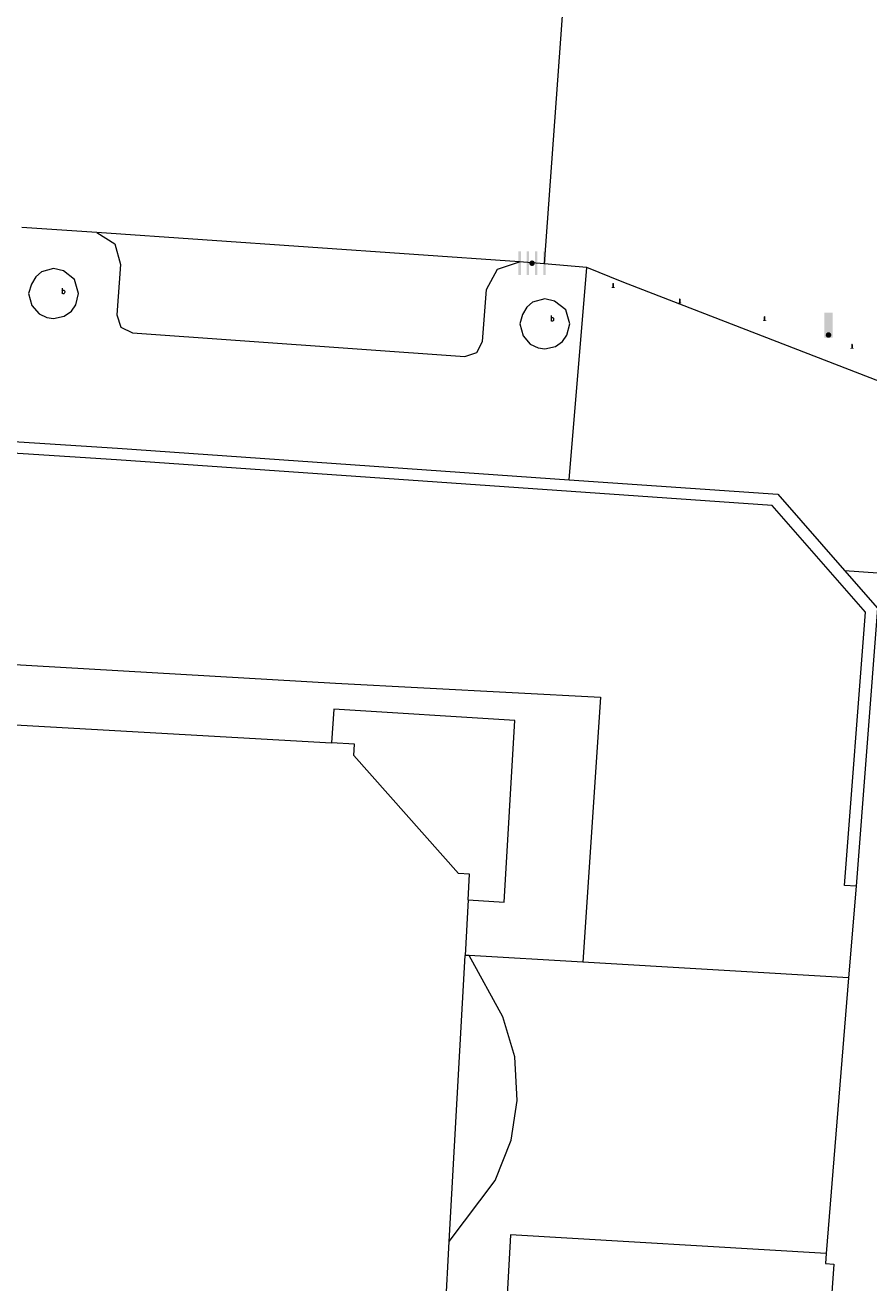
# Model space of a CAD drawing. Header units: metres. Extents: x 197457 to 198138, y 353986 to 354984.
# Tile 157 of 217: x 198009 to 198024, y 354412 to 354435. Entities that reach past the tile are written whole.
import ezdxf

# ---------------------------------------------------------------- set-up
doc = ezdxf.new("R2010")
doc.units = ezdxf.units.M
doc.header["$MEASUREMENT"] = 0
for name, color, linetype, lineweight, true_color in [('afsluitpaal', 7, 'Continuous', 0, 0xde7233), ('kolk', 7, 'Continuous', 0, 0x104b6e), ('verkeersbordpaal', 7, 'Continuous', 0, 0x104b6e)]:
    doc.layers.add(name, color=color, linetype=linetype, lineweight=lineweight, true_color=true_color)
for name, color, linetype, lineweight in [('Grens gebouw op maaiveld onder overbouw', 1, 'Continuous', 13), ('grens individueel parkeervak', 7, 'Continuous', 0), ('Grens maaiveld', 253, 'Continuous', 0), ('grens WOZ object', 7, 'Continuous', 0), ('hoofdgebouw', 1, 'Continuous', 0), ('kant muur', 30, 'Continuous', 0), ('kant verharding', 7, 'Continuous', 0), ('overbouw', 1, 'Continuous', 13), ('raster geen IMGeo', 7, 'Continuous', 0), ('vlakafsluiter', 1, 'Continuous', 0), ('weginrichtingselement', 7, 'Continuous', 0)]:
    doc.layers.add(name, color=color, linetype=linetype, lineweight=lineweight)
doc.styles.add('Style-STANDARD', font='STANDARD.shx')

# ---------------------------------------------------------------- blocks, each defined once
blk = doc.blocks.new('kolk')
at = {"layer": 'kolk', "linetype": 'Continuous', "lineweight": 0, "true_color": 0xbd2877}
for points in [[(-0.489, -0.425), (-0.489, 0), (-0.489, 0.425), (-0.404, 0.425), (-0.404, 0), (-0.404, -0.425)], [(-0.191, -0.425), (-0.191, 0), (-0.191, 0.425), (-0.106, 0.425), (-0.106, 0), (-0.106, -0.425)], [(0.106, -0.425), (0.106, 0), (0.106, 0.425), (0.191, 0.425), (0.191, 0), (0.191, -0.425)], [(0.404, -0.425), (0.404, 0), (0.404, 0.425), (0.489, 0.425), (0.489, 0), (0.489, -0.425)]]:
    blk.add_hatch(color=232, dxfattribs=at).paths.add_polyline_path(points)
at = {"layer": 'kolk', "linetype": 'Continuous', "lineweight": 0, "true_color": 0x681648}
blk.add_hatch(color=219, dxfattribs=at).paths.add_polyline_path([(0.1, 0, 1), (-0.1, 0, 1)])
blk = doc.blocks.new('afsluitpaal')
at = {"layer": 'afsluitpaal', "linetype": 'Continuous', "lineweight": 0, "true_color": 0xbd2877}
blk.add_hatch(color=232, dxfattribs=at).paths.add_polyline_path([(0.15, 0.65, 1), (-0.15, 0.65), (-0.15, 0.05), (-0.3, 0.05), (-0.3, -0.1), (0, -0.1, -0.414214), (-0.1, 0, -1), (0.1, 0, -0.414214), (0, -0.1), (0.3, -0.1), (0.3, 0.05), (0.15, 0.05)])
at = {"layer": 'afsluitpaal', "linetype": 'Continuous', "lineweight": 0, "true_color": 0x681648}
blk.add_hatch(color=219, dxfattribs=at).paths.add_polyline_path([(0.1, 0, 1), (-0.1, 0, 1)])
blk = doc.blocks.new('paal')
at = {"layer": 'verkeersbordpaal', "linetype": 'Continuous', "lineweight": 0, "true_color": 0xbd2877}
blk.add_hatch(color=232, dxfattribs=at).paths.add_polyline_path([(0.15, 0.8), (-0.15, 0.8), (-0.15, -0.1), (0, -0.1, -0.414214), (-0.1, 0, -1), (0.1, 0, -0.414214), (0, -0.1), (0.15, -0.1)])
at = {"layer": 'verkeersbordpaal', "linetype": 'Continuous', "lineweight": 0, "true_color": 0x681648}
blk.add_hatch(color=219, dxfattribs=at).paths.add_polyline_path([(-0.1, 0, 1), (0.1, 0, 1)])

msp = doc.modelspace()

# ---------------------------------------------------------------- linework, layer by layer
at = {"layer": 'Grens gebouw op maaiveld onder overbouw', "linetype": 'Continuous', "lineweight": 13, "flags": 128}
msp.add_lwpolyline([(198017.22, 354419.293), (198017.246, 354419.759), (198017.046, 354419.77), (198015.161, 354421.891), (198015.173, 354422.097), (198014.762, 354422.122)], dxfattribs=at)
at = {"layer": 'grens individueel parkeervak', "linetype": 'Continuous', "lineweight": 0}
msp.add_line((198018.142, 354430.78), (198010.536, 354431.31), dxfattribs=at)
at = {"layer": 'grens individueel parkeervak', "linetype": 'Continuous', "lineweight": 0, "flags": 128}
msp.add_lwpolyline([(198010.536, 354431.31), (198010.86, 354431.105), (198010.964, 354430.735), (198010.897, 354429.826), (198010.97, 354429.607), (198011.175, 354429.5), (198017.163, 354429.076), (198017.376, 354429.149), (198017.477, 354429.349), (198017.55, 354430.284), (198017.747, 354430.65), (198018.142, 354430.78)], dxfattribs=at)
at = {"layer": 'Grens maaiveld', "linetype": 'Continuous', "lineweight": 0}
for p, q in [((198018.946, 354435.68), (198018.588, 354430.743)), ((198005.596, 354423.737), (198014.831, 354423.195))]:
    msp.add_line(p, q, dxfattribs=at)
at = {"layer": 'Grens maaiveld', "linetype": 'Continuous', "lineweight": 0, "flags": 128}
for points in [[(197972.222, 354429.62), (197985.681, 354428.955), (197999.135, 354428.182), (198010.905, 354427.424), (198019.036, 354426.859)], [(198024.203, 354419.539), (198023.994, 354419.555), (198024.375, 354424.472), (198022.694, 354426.395), (198010.891, 354427.214), (197999.122, 354427.972), (197985.777, 354428.74), (197972.426, 354429.401)], [(198019.036, 354426.859), (198022.795, 354426.598), (198023.997, 354425.224)], [(198023.997, 354425.224), (198024.591, 354424.544), (198024.203, 354419.539)]]:
    msp.add_lwpolyline(points, dxfattribs=at)
at = {"layer": 'grens WOZ object', "linetype": 'Continuous', "lineweight": 0}
for p in [(198016.879, 354413.142), (198017.237, 354418.291)]:
    msp.add_line(p, (198017.165, 354418.295), dxfattribs=at)
at = {"layer": 'grens WOZ object', "linetype": 'Continuous', "lineweight": 0, "flags": 128}
msp.add_lwpolyline([(198016.879, 354413.142), (198017.708, 354414.242), (198017.994, 354414.969), (198018.101, 354415.686), (198018.059, 354416.471), (198017.846, 354417.189), (198017.237, 354418.291)], dxfattribs=at)
at = {"layer": 'hoofdgebouw', "linetype": 'Continuous', "lineweight": 0}
for p, q in [((198006.131, 354422.611), (198014.762, 354422.122)), ((198017.22, 354419.293), (198017.165, 354418.295)), ((198016.744, 354410.695), (198016.879, 354413.142))]:
    msp.add_line(p, q, dxfattribs=at)
at = {"layer": 'kant muur', "linetype": 'Continuous', "lineweight": 0, "flags": 128}
for points in [[(197972.222, 354429.62), (197985.681, 354428.955), (197999.135, 354428.182), (198010.905, 354427.424), (198019.036, 354426.859)], [(198024.203, 354419.539), (198023.994, 354419.555), (198024.375, 354424.472), (198022.694, 354426.395), (198010.891, 354427.214), (197999.122, 354427.972), (197985.777, 354428.74), (197972.426, 354429.401)], [(198019.036, 354426.859), (198022.795, 354426.598), (198023.997, 354425.224)], [(198023.997, 354425.224), (198024.591, 354424.544), (198024.203, 354419.539)]]:
    msp.add_lwpolyline(points, dxfattribs=at)
at = {"layer": 'kant verharding', "linetype": 'Continuous', "lineweight": 0}
for p, q in [((198010.536, 354431.31), (198009.183, 354431.4)), ((198018.588, 354430.743), (198018.142, 354430.78)), ((198019.358, 354430.678), (198018.588, 354430.743)), ((198019.994, 354430.422), (198019.358, 354430.678)), ((198026.377, 354427.949), (198019.994, 354430.422)), ((198024.203, 354419.539), (198024.07, 354417.89)), ((198017.237, 354418.291), (198017.165, 354418.295)), ((198019.284, 354418.171), (198017.237, 354418.291)), ((198024.07, 354417.89), (198019.284, 354418.171)), ((198024.07, 354417.89), (198023.668, 354412.926))]:
    msp.add_line(p, q, dxfattribs=at)
at = {"layer": 'kant verharding', "linetype": 'Continuous', "lineweight": 0, "flags": 128}
for points in [[(198009.306, 354430.208), (198009.367, 354429.993), (198009.494, 354429.846), (198009.636, 354429.777), (198009.756, 354429.758), (198009.949, 354429.802), (198010.077, 354429.89), (198010.155, 354430.008), (198010.206, 354430.208), (198010.134, 354430.463), (198009.933, 354430.617), (198009.756, 354430.658), (198009.538, 354430.6), (198009.435, 354430.512), (198009.357, 354430.38), (198009.306, 354430.208)], [(198018.148, 354429.663), (198018.209, 354429.448), (198018.336, 354429.301), (198018.478, 354429.232), (198018.598, 354429.213), (198018.791, 354429.257), (198018.919, 354429.345), (198018.997, 354429.463), (198019.048, 354429.663), (198018.976, 354429.918), (198018.775, 354430.072), (198018.598, 354430.113), (198018.38, 354430.055), (198018.277, 354429.967), (198018.199, 354429.835), (198018.148, 354429.663)], [(198023.668, 354412.926), (198017.985, 354413.267), (198017.801, 354410.017)], [(198023.668, 354412.926), (198023.654, 354412.751), (198023.803, 354412.738), (198022.376, 354392.461)]]:
    msp.add_lwpolyline(points, dxfattribs=at)
at = {"layer": 'overbouw', "linetype": 'Continuous', "lineweight": 13}
msp.add_line((198014.801, 354422.729), (198014.762, 354422.122), dxfattribs=at)
at = {"layer": 'overbouw', "linetype": 'Continuous', "lineweight": 13, "flags": 128}
msp.add_lwpolyline([(198017.22, 354419.293), (198017.87, 354419.256), (198018.062, 354422.521), (198014.801, 354422.729)], dxfattribs=at)
at = {"layer": 'raster geen IMGeo', "linetype": 'Continuous', "lineweight": 0}
msp.add_line((198005.596, 354423.737), (198014.831, 354423.195), dxfattribs=at)
at = {"layer": 'vlakafsluiter', "linetype": 'Continuous', "lineweight": 0}
for p, q in [((198019.036, 354426.859), (198019.358, 354430.678)), ((198023.997, 354425.224), (198026.806, 354425.026))]:
    msp.add_line(p, q, dxfattribs=at)
at = {"layer": 'vlakafsluiter', "linetype": 'Continuous', "lineweight": 0, "flags": 128}
msp.add_lwpolyline([(198014.831, 354423.195), (198019.601, 354422.946), (198019.284, 354418.171)], dxfattribs=at)

# ---------------------------------------------------------------- block references
at = {"layer": 'afsluitpaal', "linetype": 'Continuous', "lineweight": 0, "xscale": 0.1, "yscale": 0.1, "zscale": 0.1}
for p in [(198019.831, 354430.321), (198021.03, 354430.041), (198022.556, 354429.724), (198024.131, 354429.226)]:
    msp.add_blockref('afsluitpaal', p, dxfattribs=at)
at = {"layer": 'kolk', "linetype": 'Continuous', "lineweight": 0, "xscale": 0.5, "yscale": 0.5}
msp.add_blockref('kolk', (198018.371, 354430.756), dxfattribs=at)
at = {"layer": 'verkeersbordpaal', "linetype": 'Continuous', "lineweight": 0, "xscale": 0.5, "yscale": 0.5}
msp.add_blockref('paal', (198023.708, 354429.463), dxfattribs=at)

# ---------------------------------------------------------------- texts
at = {"layer": 'weginrichtingselement', "style": 'Style-STANDARD'}
for p in [(198009.896, 354430.206), (198018.697, 354429.712)]:
    msp.add_text('b', height=0.1, rotation=359.6691, dxfattribs=at).set_placement(p)

doc.saveas('drawing.dxf')
